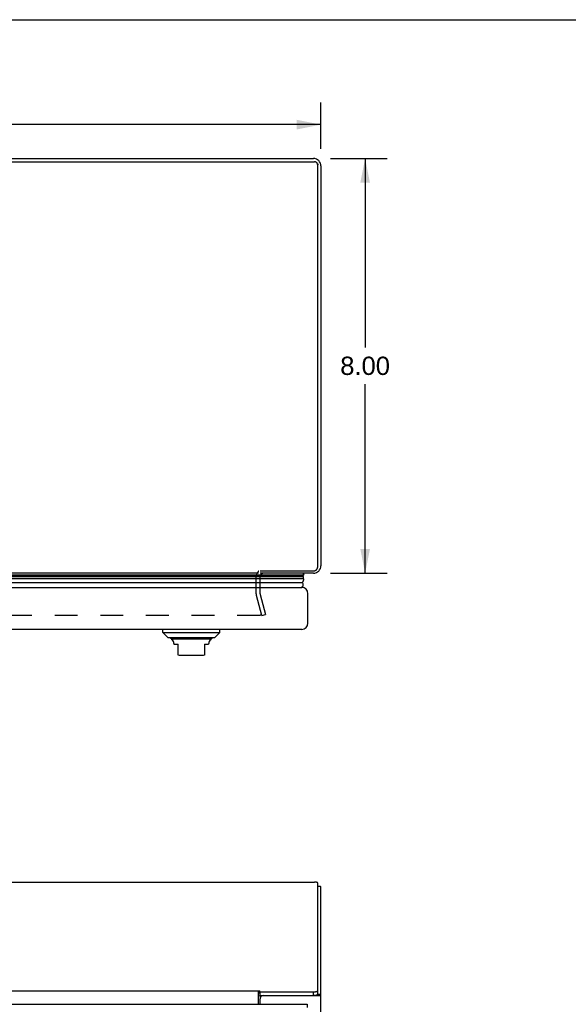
# Model space of a CAD drawing. Header units: inches. Extents: x 0 to 80, y 0 to 51.8.
# Tile 49 of 50: x 28.7 to 39.3, y 32.8 to 51.8. Entities that reach past the tile are written whole.
import ezdxf

# ---------------------------------------------------------------- set-up
doc = ezdxf.new("R2010")
doc.units = ezdxf.units.IN
doc.header["$LTSCALE"] = 4.4
doc.header["$MEASUREMENT"] = 0
doc.linetypes.add('HIDDEN', pattern=[0.2, 0.1, -0.1])
doc.layers.get('0').update_dxf_attribs({"linetype": 'CONTINUOUS'})
for name, color, linetype in [('DEFAULT_2', 8, 'HIDDEN'), ('DIMENSIONS', 7, 'CONTINUOUS'), ('DOOR_ASSEMBLY', 7, 'CONTINUOUS')]:
    doc.layers.add(name, color=color, linetype=linetype)
doc.styles.get("Standard").update_dxf_attribs({"font": 'arial.ttf'})
doc.dimstyles.new('DIMSTYLE_1', dxfattribs={"dimtxt": 0.352941, "dimasz": 0.470588, "dimexe": 0.09, "dimexo": 0.07, "dimgap": 0.0375, "dimtad": 0, "dimtih": 1, "dimtoh": 1, "dimzin": 4, "dimdsep": 46, "dimtxsty": 'Standard', "dimblk": '_FILLED', "dimblk1": '_FILLED', "dimblk2": '_FILLED', "dimcen": 0.09, "dimazin": 1, "dimtfac": 1, "dimtdec": 3, "dimtofl": 0, "dimtmove": 0, "dimatfit": 3, "dimldrblk": '_FILLED', "dimfxl": 0, "dimtolj": 1, "dimtzin": 4, "dimarcsym": 0})

# ---------------------------------------------------------------- blocks, each defined once
blk = doc.blocks.new('_FILLED')
at = {"color": 0, "linetype": 'ByBlock'}
blk.add_solid([(0, 0), (-1, 0.2), (-1, -0.2)], dxfattribs=at)
blk = doc.blocks.new('*D2')
at = {"layer": 'DIMENSIONS', "color": 2, "linetype": 'Continuous'}
for p, q in [((34.717, 49.089), (35.808, 49.089)), ((35.385, 49.089), (35.385, 45.442)), ((35.385, 41.089), (35.385, 44.737)), ((34.717, 41.089), (35.808, 41.089))]:
    blk.add_line(p, q, dxfattribs=at)
at = {"layer": 'DIMENSIONS', "color": 2, "linetype": 'Continuous', "xscale": 0.4705882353, "yscale": 0.4705882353, "zscale": 0.4705882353}
for p, rotation in [((35.385, 49.089), 90), ((35.385, 41.089), 270)]:
    blk.add_blockref('_FILLED', p, dxfattribs=dict(at, rotation=rotation))
at = {"layer": 'DIMENSIONS', "color": 2, "linetype": 'Continuous', "insert": (35.385, 45.266), "char_height": 0.3529, "width": 0.95911, "attachment_point": 2, "line_spacing_factor": 0.9}
blk.add_mtext('8.00', dxfattribs=at)
blk = doc.blocks.new('*D6')
at = {"layer": 'DIMENSIONS', "color": 2, "linetype": 'Continuous'}
for p, q in [((18.533, 49.274), (18.533, 50.165)), ((34.533, 49.274), (34.533, 50.165)), ((18.533, 49.741), (25.74, 49.741)), ((34.533, 49.741), (27.326, 49.741))]:
    blk.add_line(p, q, dxfattribs=at)
at = {"layer": 'DIMENSIONS', "color": 2, "linetype": 'Continuous', "xscale": 0.4705882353, "yscale": 0.4705882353, "zscale": 0.4705882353, "rotation": 180}
blk.add_blockref('_FILLED', (18.533, 49.741), dxfattribs=at)
at = {"layer": 'DIMENSIONS', "color": 2, "linetype": 'Continuous', "xscale": 0.4705882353, "yscale": 0.4705882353, "zscale": 0.4705882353}
blk.add_blockref('_FILLED', (34.533, 49.741), dxfattribs=at)
at = {"layer": 'DIMENSIONS', "color": 2, "linetype": 'Continuous', "insert": (26.533, 49.918), "char_height": 0.3529, "width": 1.23333, "attachment_point": 2, "line_spacing_factor": 0.9}
blk.add_mtext('16.00', dxfattribs=at)

msp = doc.modelspace()

# ---------------------------------------------------------------- linework, layer by layer
at = {"color": 7, "linetype": 'Continuous'}
for p, q in [((0, 51.765), (80, 51.765)), ((34.47, 48.985), (34.47, 48.965)), ((34.47, 35.051), (34.515, 35.051)), ((33.358, 32.945), (33.358, 33.017)), ((33.358, 32.945), (34.39, 32.945)), ((34.388, 32.944), (34.388, 32.945)), ((34.39, 32.945), (34.39, 33.017)), ((34.458, 32.955), (34.456, 32.954)), ((34.47, 32.965), (34.47, 33.038)), ((34.533, 32.967), (34.47, 32.967))]:
    msp.add_line(p, q, dxfattribs=at)
at = {"color": 3, "linetype": 'Continuous'}
for p, q in [((18.656, 49.023), (34.41, 49.023)), ((18.678, 49.089), (34.388, 49.089)), ((34.47, 41.211), (34.47, 48.965)), ((34.533, 48.944), (34.533, 41.234)), ((33.331, 41.089), (20.11, 41.089)), ((33.358, 41.134), (34.39, 41.134)), ((34.388, 41.089), (33.358, 41.089)), ((18.656, 35.131), (34.41, 35.131)), ((34.47, 33.038), (34.47, 35.116)), ((34.533, 17.1), (34.533, 35.032)), ((20.094, 33.034), (33.346, 33.034)), ((33.331, 32.775), (33.331, 33.034)), ((33.358, 33.017), (33.346, 33.034)), ((33.358, 33.017), (34.39, 33.017)), ((33.358, 32.775), (33.358, 32.884)), ((33.418, 32.944), (34.505, 32.944))]:
    msp.add_line(p, q, dxfattribs=at)
for points in [[(34.467, 48.983), (34.466, 48.986), (34.465, 48.989), (34.463, 48.992), (34.461, 48.995), (34.459, 48.998), (34.457, 49.001), (34.455, 49.004), (34.452, 49.006), (34.45, 49.009), (34.447, 49.011), (34.444, 49.013), (34.441, 49.015), (34.438, 49.017), (34.434, 49.018), (34.431, 49.02), (34.428, 49.021), (34.424, 49.022), (34.421, 49.022), (34.417, 49.023), (34.413, 49.023), (34.41, 49.023)], [(34.47, 48.965), (34.47, 48.969), (34.469, 48.972), (34.469, 48.976), (34.468, 48.979), (34.467, 48.983)], [(34.39, 41.134), (34.395, 41.134), (34.399, 41.134), (34.404, 41.135), (34.409, 41.136), (34.414, 41.137), (34.418, 41.139), (34.423, 41.14), (34.427, 41.142), (34.431, 41.145), (34.435, 41.147), (34.439, 41.15), (34.443, 41.153), (34.446, 41.156), (34.45, 41.16), (34.453, 41.163), (34.456, 41.167), (34.458, 41.171), (34.461, 41.175), (34.463, 41.179), (34.465, 41.183), (34.466, 41.188), (34.468, 41.192), (34.469, 41.197), (34.469, 41.202), (34.47, 41.206), (34.47, 41.211)], [(34.47, 35.116), (34.47, 35.117), (34.469, 35.118), (34.469, 35.118), (34.468, 35.119), (34.467, 35.12), (34.466, 35.121), (34.465, 35.122), (34.463, 35.123), (34.461, 35.124), (34.459, 35.124), (34.457, 35.125), (34.455, 35.126), (34.452, 35.127), (34.45, 35.127), (34.447, 35.128), (34.444, 35.128), (34.441, 35.129), (34.438, 35.129), (34.434, 35.13), (34.431, 35.13), (34.428, 35.13), (34.424, 35.131), (34.421, 35.131), (34.417, 35.131), (34.413, 35.131), (34.41, 35.131)], [(33.331, 32.985), (33.332, 32.986), (33.333, 32.987), (33.334, 32.988), (33.335, 32.99), (33.336, 32.992), (33.337, 32.993), (33.339, 32.995), (33.34, 32.997)], [(33.34, 32.997), (33.342, 33.001), (33.343, 33.003), (33.344, 33.005), (33.345, 33.006), (33.347, 33.008), (33.348, 33.01), (33.349, 33.011), (33.35, 33.013), (33.352, 33.014), (33.353, 33.015), (33.354, 33.016), (33.355, 33.016), (33.356, 33.017), (33.357, 33.017), (33.358, 33.017)], [(34.39, 33.017), (34.395, 33.017), (34.399, 33.017), (34.404, 33.017), (34.409, 33.018), (34.414, 33.018), (34.418, 33.018), (34.423, 33.019), (34.427, 33.019), (34.431, 33.02), (34.435, 33.021), (34.439, 33.022), (34.443, 33.022), (34.446, 33.023), (34.45, 33.024), (34.453, 33.025), (34.456, 33.026), (34.458, 33.027), (34.461, 33.028), (34.463, 33.029), (34.465, 33.03), (34.466, 33.032), (34.468, 33.033), (34.469, 33.034), (34.469, 33.035), (34.47, 33.037), (34.47, 33.038)], [(34.505, 32.944), (34.51, 32.945), (34.513, 32.947), (34.517, 32.949), (34.52, 32.951), (34.523, 32.953), (34.526, 32.955), (34.528, 32.956), (34.53, 32.958), (34.531, 32.96), (34.532, 32.962), (34.533, 32.964), (34.533, 32.967)]]:
    msp.add_lwpolyline(points, dxfattribs=at)
at = {"color": 7, "linetype": 'Continuous'}
for points in [[(33.331, 32.938), (33.332, 32.938), (33.333, 32.937), (33.334, 32.937), (33.335, 32.937), (33.336, 32.937), (33.337, 32.937), (33.339, 32.937), (33.34, 32.938), (33.341, 32.938), (33.342, 32.939), (33.344, 32.94), (33.345, 32.94), (33.346, 32.941), (33.347, 32.942), (33.348, 32.942), (33.349, 32.943), (33.35, 32.944), (33.352, 32.944), (33.353, 32.944), (33.354, 32.945), (33.355, 32.945), (33.356, 32.945), (33.357, 32.945), (33.358, 32.945)], [(34.456, 32.954), (34.453, 32.953), (34.45, 32.952), (34.446, 32.951), (34.443, 32.95), (34.439, 32.949), (34.435, 32.948), (34.431, 32.948), (34.427, 32.947), (34.423, 32.947), (34.418, 32.946), (34.414, 32.946), (34.409, 32.945), (34.404, 32.945), (34.399, 32.945), (34.395, 32.945), (34.39, 32.945)], [(34.445, 32.944), (34.447, 32.945), (34.448, 32.947), (34.45, 32.949), (34.452, 32.951), (34.453, 32.953), (34.453, 32.953)], [(34.47, 32.965), (34.47, 32.964), (34.469, 32.963), (34.469, 32.962), (34.468, 32.96), (34.466, 32.959), (34.465, 32.958), (34.463, 32.957), (34.461, 32.956), (34.458, 32.955)]]:
    msp.add_lwpolyline(points, dxfattribs=at)
at = {"color": 3, "linetype": 'Continuous'}
for centre, radius, start, end in [((34.388, 48.944), 0.145, 0, 90), ((34.388, 41.234), 0.145, 270, 360), ((33.418, 32.884), 0.06, 90, 180)]:
    msp.add_arc(centre, radius, start, end, dxfattribs=at)
msp.add_ellipse((34.388, 35.032), major_axis=(0.145, 0), ratio=0.267949, start_param=0, end_param=0.503802, dxfattribs=at)
at = {"layer": 'DEFAULT_2', "color": 8, "linetype": 'HIDDEN'}
for p, q in [((33.283, 40.691), (33.283, 41.019)), ((33.358, 40.691), (33.358, 41.019)), ((33.39, 40.277), (33.287, 40.661)), ((33.359, 40.681), (33.462, 40.296)), ((33.358, 40.277), (20.082, 40.277)), ((33.39, 40.277), (33.462, 40.296))]:
    msp.add_line(p, q, dxfattribs=at)
for points in [[(33.378, 40.296), (33.378, 40.295), (33.378, 40.293), (33.378, 40.292), (33.377, 40.29), (33.377, 40.289), (33.376, 40.287), (33.375, 40.286), (33.374, 40.284), (33.373, 40.283), (33.372, 40.282), (33.371, 40.281), (33.369, 40.28), (33.368, 40.279), (33.366, 40.279), (33.365, 40.278), (33.363, 40.278), (33.362, 40.277), (33.36, 40.277), (33.358, 40.277)], [(33.378, 40.301), (33.378, 40.299), (33.378, 40.298), (33.378, 40.296)]]:
    msp.add_lwpolyline(points, dxfattribs=at)
for centre, radius, start, end in [((33.428, 41.019), 0.145, 128.7549, 180), ((33.428, 41.019), 0.07, 90, 180), ((33.398, 40.691), 0.115, 180, 195), ((33.398, 40.691), 0.04, 180, 195)]:
    msp.add_arc(centre, radius, start, end, dxfattribs=at)
at = {"layer": 'DOOR_ASSEMBLY', "color": 7, "linetype": 'Continuous'}
for p, q in [((19.24, 41.061), (34.201, 41.061)), ((34.194, 41.018), (19.247, 41.018)), ((19.262, 41.048), (34.179, 41.048)), ((34.201, 41.061), (34.179, 41.048)), ((34.184, 41.089), (34.201, 41.061)), ((34.198, 40.983), (19.242, 40.983)), ((19.271, 40.908), (34.17, 40.908)), ((31.482, 39.946), (31.482, 40.005)), ((31.482, 39.946), (32.584, 39.946)), ((31.58, 39.848), (31.482, 39.946)), ((32.486, 39.848), (32.584, 39.946)), ((32.584, 39.946), (32.584, 40.005)), ((31.58, 39.848), (32.486, 39.848)), ((32.417, 39.82), (31.649, 39.82)), ((31.698, 39.735), (31.698, 39.722)), ((31.698, 39.722), (31.777, 39.722)), ((31.777, 39.512), (31.777, 39.722)), ((32.289, 39.722), (32.367, 39.722)), ((32.289, 39.722), (32.289, 39.512)), ((32.367, 39.735), (32.367, 39.722)), ((32.249, 39.505), (31.816, 39.505)), ((34.27, 32.775), (34.27, 32.715))]:
    msp.add_line(p, q, dxfattribs=at)
at = {"layer": 'DOOR_ASSEMBLY', "color": 3, "linetype": 'Continuous'}
for p, q in [((19.278, 40.815), (34.163, 40.815)), ((34.283, 40.125), (34.283, 40.695)), ((34.163, 40.005), (19.278, 40.005)), ((19.171, 32.775), (34.27, 32.775))]:
    msp.add_line(p, q, dxfattribs=at)
at = {"layer": 'DOOR_ASSEMBLY', "color": 7, "linetype": 'Continuous'}
msp.add_lwpolyline([(34.198, 40.983), (34.198, 40.977), (34.198, 40.972), (34.197, 40.966), (34.196, 40.961), (34.194, 40.955), (34.193, 40.95), (34.191, 40.944), (34.189, 40.939), (34.186, 40.933), (34.184, 40.928), (34.181, 40.923), (34.177, 40.918), (34.174, 40.913), (34.17, 40.908)], dxfattribs=at)
for centre, radius, start, end in [((34.164, 41.021), 0.03, 354.0058, 60.8484), ((34.142, 40.994), 0.0569, 348.7115, 25.4863), ((34.143, 40.865), 0.05, 270, 57.3282), ((31.669, 39.87), 0.0492, 206.1149, 270), ((31.669, 39.82), 0.0197, 179.8854, 240), ((31.619, 39.735), 0.0787, 0, 60), ((32.446, 39.735), 0.0787, 120, 180), ((32.397, 39.87), 0.0492, 270, 333.8851), ((32.397, 39.82), 0.0197, 300, 0.1146), ((31.816, 39.624), 0.118, 250.5215, 270), ((32.249, 39.624), 0.118, 270, 289.4747)]:
    msp.add_arc(centre, radius, start, end, dxfattribs=at)
at = {"layer": 'DOOR_ASSEMBLY', "color": 3, "linetype": 'Continuous'}
for centre, start, end in [((34.163, 40.695), 0, 90), ((34.163, 40.125), 270, 360)]:
    msp.add_arc(centre, 0.12, start, end, dxfattribs=at)

# ---------------------------------------------------------------- dimensions: what is measured, and where the dimension line sits
at = {"layer": 'DIMENSIONS', "color": 2, "linetype": 'Continuous'}
dim = msp.add_linear_dim(base=(34.533, 49.741), p1=(18.533, 49.204), p2=(34.533, 49.204), dimstyle='DIMSTYLE_1', dxfattribs=at)
dim.commit()
dim.dimension.update_dxf_attribs({"geometry": '*D6', "text_midpoint": (26.548, 49.74), "dimtype": 160})
dim = msp.add_linear_dim(base=(35.385, 41.089), p1=(34.647, 49.089), p2=(34.647, 41.089), angle=270, dimstyle='DIMSTYLE_1', dxfattribs=at)
dim.commit()
dim.dimension.update_dxf_attribs({"geometry": '*D2', "text_midpoint": (35.383, 45.088), "dimtype": 160})

doc.saveas('drawing.dxf')
